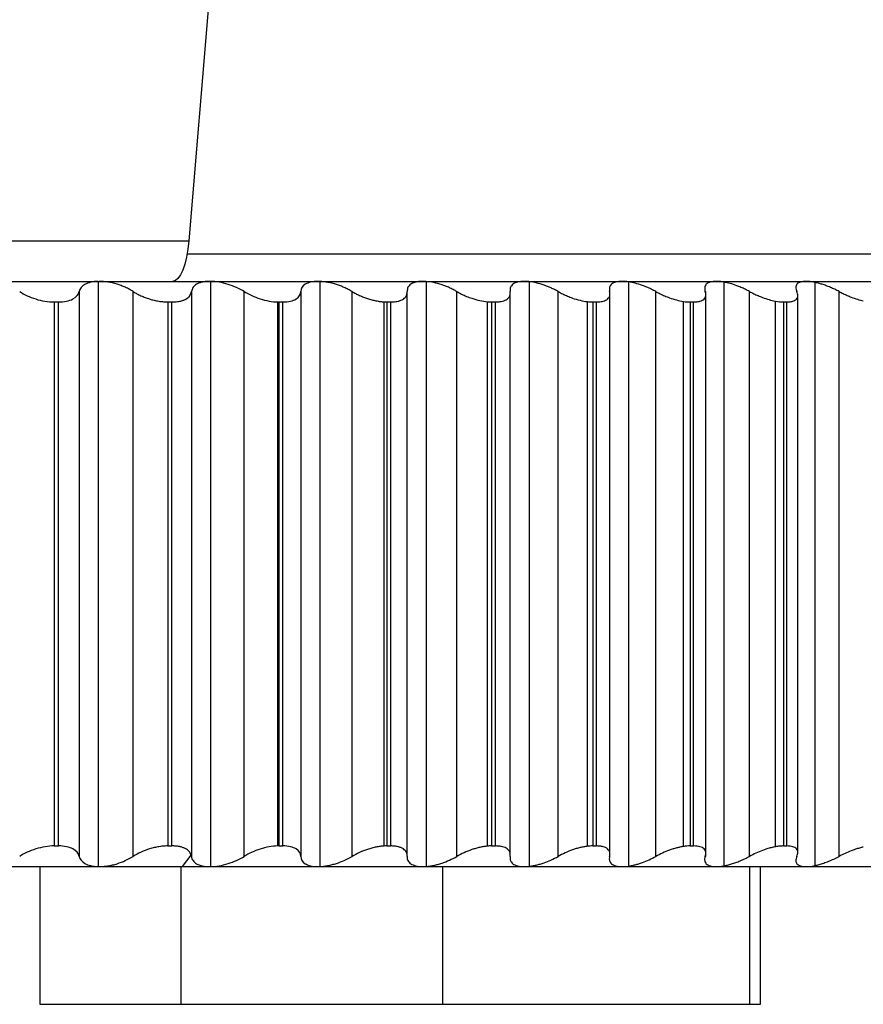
# Paper-space layout '_Frontal' of a CAD drawing. Header units: millimetres. Extents: x -45 to 40, y -10.9 to 46.3.
# Tile 6 of 8: x 13.4 to 25.7, y -10.9 to 3.4. Entities that reach past the tile are written whole.
import ezdxf

# ---------------------------------------------------------------- set-up
doc = ezdxf.new("R2010")
doc.units = ezdxf.units.MM

psp = doc.layouts.new('_Frontal')

# ---------------------------------------------------------------- linework, layer by layer
at = {"color": 7, "linetype": 'Continuous', "lineweight": 25}
for p, q in [((18.501, 31.373), (15.894, 0.189)), ((6.373, 0.189), (15.894, 0.189)), ((15.87, 0), (35.5, 0)), ((5.989, -0.4), (35.5, -0.4)), ((14.577, -0.4), (14.577, -8.9)), ((16.207, -0.4), (16.207, -8.9)), ((17.796, -0.401), (17.796, -8.899)), ((19.339, -0.402), (19.339, -8.898)), ((20.832, -0.404), (20.832, -8.896)), ((22.273, -0.407), (22.273, -8.893)), ((23.657, -0.411), (23.657, -8.889)), ((24.98, -0.415), (24.98, -8.885)), ((14.302, -0.548), (14.302, -8.752)), ((15.086, -8.752), (15.086, -0.548)), ((15.93, -0.548), (15.93, -8.752)), ((16.696, -8.752), (16.696, -0.548)), ((17.518, -0.548), (17.518, -8.752)), ((18.263, -8.752), (18.263, -0.548)), ((19.062, -8.755), (19.062, -0.546)), ((19.784, -8.752), (19.784, -0.548)), ((20.559, -8.755), (20.559, -0.546)), ((21.255, -8.752), (21.255, -0.548)), ((22.005, -8.755), (22.005, -0.546)), ((22.672, -8.752), (22.672, -0.548)), ((23.397, -8.755), (23.397, -0.546)), ((24.032, -8.752), (24.032, -0.548)), ((25.331, -8.752), (25.331, -0.548)), ((13.94, -0.7), (13.94, -8.6)), ((13.94, -0.7), (14, -0.7)), ((14, -8.6), (14, -0.7)), ((15.59, -0.7), (15.649, -0.7)), ((15.59, -0.7), (15.59, -8.6)), ((15.649, -8.6), (15.649, -0.7)), ((17.184, -8.6), (17.184, -0.7)), ((17.201, -0.7), (17.258, -0.7)), ((17.201, -0.7), (17.201, -8.6)), ((17.258, -8.6), (17.258, -0.7)), ((18.73, -8.601), (18.73, -0.699)), ((18.768, -0.7), (18.823, -0.7)), ((18.768, -0.7), (18.768, -8.6)), ((18.823, -8.6), (18.823, -0.7)), ((20.228, -8.603), (20.228, -0.697)), ((20.288, -0.7), (20.342, -0.7)), ((20.288, -0.7), (20.288, -8.6)), ((20.342, -8.6), (20.342, -0.7)), ((21.677, -8.605), (21.677, -0.695)), ((21.756, -0.7), (21.808, -0.7)), ((21.756, -0.7), (21.756, -8.6)), ((21.808, -8.6), (21.808, -0.7)), ((23.071, -8.608), (23.071, -0.692)), ((23.17, -0.7), (23.22, -0.7)), ((23.17, -0.7), (23.17, -8.6)), ((23.22, -8.6), (23.22, -0.7)), ((24.407, -8.612), (24.407, -0.688)), ((24.525, -0.7), (24.573, -0.7)), ((24.525, -0.7), (24.525, -8.6)), ((24.573, -8.6), (24.573, -0.7)), ((24.731, -8.694), (24.731, -0.606)), ((13.94, -8.6), (14, -8.6)), ((15.59, -8.6), (15.649, -8.6)), ((17.201, -8.6), (17.258, -8.6)), ((18.768, -8.6), (18.823, -8.6)), ((20.288, -8.6), (20.342, -8.6)), ((21.756, -8.6), (21.808, -8.6)), ((23.17, -8.6), (23.22, -8.6)), ((24.525, -8.6), (24.573, -8.6)), ((15.803, -8.9), (15.927, -8.733)), ((-35.5, -8.9), (35.5, -8.9)), ((13.73, -8.9), (13.73, -10.9)), ((15.775, -8.9), (15.775, -10.9)), ((19.574, -8.9), (19.574, -10.9)), ((24.032, -8.9), (24.032, -10.9)), ((24.188, -10.9), (24.188, -8.9)), ((13.73, -10.9), (24.188, -10.9))]:
    psp.add_line(p, q, dxfattribs=at)
at = {"color": 7, "linetype": 'Continuous', "lineweight": 25, "flags": 128}
psp.add_lwpolyline([(15.894, 0.189), (15.881, 0.067), (15.861, -0.047), (15.836, -0.149), (15.807, -0.236), (15.773, -0.306), (15.736, -0.358), (15.698, -0.389), (15.658, -0.4)], dxfattribs=at)
at = {"color": 7, "linetype": 'Continuous', "lineweight": 25}
for points, knots in [([(14.577, -0.4), (14.498, -0.402), (14.432, -0.419), (14.338, -0.472), (14.311, -0.508), (14.302, -0.548)], [0, 0, 0, 0, 0.5, 0.5, 1, 1, 1, 1]), ([(15.086, -0.548), (15.068, -0.537), (15.032, -0.515), (14.973, -0.487), (14.914, -0.462), (14.831, -0.434), (14.721, -0.406), (14.635, -0.402), (14.594, -0.4)], [0, 0, 0, 0, 0.136966, 0.265945, 0.387158, 0.500876, 0.756571, 1, 1, 1, 1]), ([(16.201, -0.4), (16.182, -0.401), (16.144, -0.402), (16.092, -0.41), (16.045, -0.423), (15.994, -0.447), (15.947, -0.487), (15.936, -0.527), (15.93, -0.548)], [0, 0, 0, 0, 0.120692, 0.24373, 0.369847, 0.499724, 0.734335, 1, 1, 1, 1]), ([(16.696, -0.548), (16.628, -0.507), (16.548, -0.47), (16.378, -0.417), (16.288, -0.401), (16.207, -0.4)], [0, 0, 0, 0, 0.5, 0.5, 1, 1, 1, 1]), ([(17.768, -0.4), (17.689, -0.4), (17.625, -0.416), (17.54, -0.469), (17.519, -0.506), (17.518, -0.548)], [0, 0, 0, 0, 0.5, 0.5, 1, 1, 1, 1]), ([(18.263, -0.548), (18.244, -0.538), (18.208, -0.517), (18.151, -0.49), (18.095, -0.467), (18.016, -0.439), (17.913, -0.411), (17.834, -0.404), (17.796, -0.401)], [0, 0, 0, 0, 0.136577, 0.265506, 0.386977, 0.501219, 0.757304, 1, 1, 1, 1]), ([(19.29, -0.4), (19.272, -0.401), (19.236, -0.402), (19.188, -0.41), (19.146, -0.423), (19.103, -0.447), (19.066, -0.487), (19.063, -0.527), (19.062, -0.548)], [0, 0, 0, 0, 0.120692, 0.24373, 0.369847, 0.499724, 0.734335, 1, 1, 1, 1]), ([(19.784, -0.548), (19.766, -0.538), (19.731, -0.519), (19.676, -0.493), (19.622, -0.47), (19.547, -0.443), (19.45, -0.415), (19.375, -0.406), (19.339, -0.402)], [0, 0, 0, 0, 0.136191, 0.26502, 0.386654, 0.501291, 0.757692, 1, 1, 1, 1]), ([(20.763, -0.4), (20.745, -0.401), (20.711, -0.402), (20.665, -0.41), (20.626, -0.423), (20.587, -0.447), (20.555, -0.487), (20.556, -0.527), (20.557, -0.548)], [0, 0, 0, 0, 0.120692, 0.24373, 0.369847, 0.499724, 0.734335, 1, 1, 1, 1]), ([(21.255, -0.548), (21.237, -0.539), (21.204, -0.52), (21.151, -0.496), (21.1, -0.474), (21.029, -0.447), (20.937, -0.42), (20.867, -0.409), (20.832, -0.404)], [0, 0, 0, 0, 0.135751, 0.264437, 0.386203, 0.501223, 0.757922, 1, 1, 1, 1]), ([(22.183, -0.4), (22.167, -0.401), (22.133, -0.402), (22.091, -0.41), (22.054, -0.423), (22.019, -0.447), (21.992, -0.487), (21.998, -0.527), (22, -0.548)], [0, 0, 0, 0, 0.120692, 0.24373, 0.369847, 0.499724, 0.734335, 1, 1, 1, 1]), ([(22.672, -0.548), (22.65, -0.537), (22.607, -0.514), (22.541, -0.484), (22.463, -0.454), (22.371, -0.425), (22.305, -0.413), (22.273, -0.407)], [0, 0, 0, 0, 0.1788256, 0.345716, 0.5009944, 0.7579879, 1, 1, 1, 1]), ([(23.548, -0.4), (23.532, -0.401), (23.5, -0.402), (23.46, -0.41), (23.427, -0.423), (23.395, -0.447), (23.374, -0.487), (23.383, -0.527), (23.388, -0.548)], [0, 0, 0, 0, 0.120692, 0.24373, 0.369847, 0.499724, 0.734335, 1, 1, 1, 1]), ([(23.657, -0.411), (23.637, -0.407), (23.599, -0.401), (23.565, -0.4), (23.548, -0.4)], [0, 0, 0, 0, 0.503091, 1, 1, 1, 1]), ([(24.032, -0.548), (24.011, -0.537), (23.97, -0.516), (23.908, -0.488), (23.834, -0.458), (23.749, -0.43), (23.687, -0.417), (23.657, -0.411)], [0, 0, 0, 0, 0.178234, 0.345087, 0.500834, 0.758001, 1, 1, 1, 1]), ([(24.853, -0.4), (24.838, -0.401), (24.807, -0.402), (24.77, -0.41), (24.74, -0.423), (24.712, -0.447), (24.696, -0.487), (24.71, -0.527), (24.717, -0.548)], [0, 0, 0, 0, 0.120692, 0.24373, 0.369847, 0.499724, 0.734335, 1, 1, 1, 1]), ([(24.98, -0.415), (24.957, -0.411), (24.911, -0.402), (24.872, -0.401), (24.853, -0.4)], [0, 0, 0, 0, 0.504361, 1, 1, 1, 1]), ([(25.331, -0.548), (25.31, -0.537), (25.269, -0.516), (25.206, -0.488), (25.144, -0.463), (25.086, -0.443), (25.031, -0.427), (24.997, -0.419), (24.98, -0.415)], [0, 0, 0, 0, 0.188499, 0.367802, 0.538216, 0.700098, 0.853864, 1, 1, 1, 1]), ([(13.439, -0.548), (13.504, -0.592), (13.584, -0.629), (13.758, -0.684), (13.853, -0.7), (13.94, -0.7)], [0, 0, 0, 0, 0.5, 0.5, 1, 1, 1, 1]), ([(14, -0.7), (14.086, -0.7), (14.159, -0.684), (14.263, -0.629), (14.293, -0.591), (14.302, -0.548)], [0, 0, 0, 0, 0.5, 0.5, 1, 1, 1, 1]), ([(15.086, -0.548), (15.104, -0.559), (15.139, -0.581), (15.198, -0.61), (15.259, -0.635), (15.323, -0.657), (15.39, -0.676), (15.458, -0.689), (15.526, -0.698), (15.569, -0.699), (15.59, -0.7)], [0, 0, 0, 0, 0.129351, 0.254419, 0.377149, 0.499597, 0.624418, 0.748826, 0.875523, 1, 1, 1, 1]), ([(15.649, -0.7), (15.662, -0.7), (15.69, -0.699), (15.728, -0.695), (15.77, -0.688), (15.812, -0.676), (15.865, -0.652), (15.914, -0.611), (15.925, -0.57), (15.93, -0.548)], [0, 0, 0, 0, 0.082855, 0.165929, 0.250147, 0.374252, 0.499638, 0.745109, 1, 1, 1, 1]), ([(16.696, -0.548), (16.763, -0.59), (16.844, -0.627), (17.013, -0.681), (17.103, -0.698), (17.184, -0.7)], [0, 0, 0, 0, 0.5, 0.5, 1, 1, 1, 1]), ([(17.258, -0.7), (17.34, -0.7), (17.407, -0.684), (17.495, -0.629), (17.517, -0.591), (17.518, -0.548)], [0, 0, 0, 0, 0.5, 0.5, 1, 1, 1, 1]), ([(18.263, -0.548), (18.28, -0.558), (18.314, -0.578), (18.37, -0.605), (18.427, -0.629), (18.487, -0.651), (18.548, -0.669), (18.61, -0.683), (18.671, -0.694), (18.71, -0.697), (18.73, -0.699)], [0, 0, 0, 0, 0.129054, 0.254349, 0.377513, 0.50026, 0.625288, 0.749457, 0.87577, 1, 1, 1, 1]), ([(18.823, -0.7), (18.836, -0.7), (18.862, -0.699), (18.898, -0.695), (18.936, -0.688), (18.974, -0.676), (19.019, -0.652), (19.058, -0.611), (19.06, -0.57), (19.062, -0.548)], [0, 0, 0, 0, 0.082855, 0.165929, 0.250147, 0.374252, 0.499638, 0.745109, 1, 1, 1, 1]), ([(19.784, -0.548), (19.806, -0.561), (19.851, -0.586), (19.924, -0.619), (20.012, -0.652), (20.117, -0.683), (20.192, -0.692), (20.228, -0.697)], [0, 0, 0, 0, 0.171089, 0.336856, 0.500855, 0.753789, 1, 1, 1, 1]), ([(20.342, -0.7), (20.354, -0.7), (20.379, -0.699), (20.413, -0.695), (20.449, -0.688), (20.485, -0.676), (20.526, -0.652), (20.56, -0.611), (20.558, -0.57), (20.557, -0.548)], [0, 0, 0, 0, 0.082855, 0.165929, 0.250146, 0.374251, 0.499638, 0.745109, 1, 1, 1, 1]), ([(21.255, -0.548), (21.276, -0.56), (21.32, -0.584), (21.389, -0.615), (21.473, -0.648), (21.571, -0.678), (21.642, -0.689), (21.677, -0.695)], [0, 0, 0, 0, 0.170816, 0.336731, 0.500904, 0.753827, 1, 1, 1, 1]), ([(21.808, -0.7), (21.82, -0.7), (21.844, -0.699), (21.877, -0.695), (21.911, -0.688), (21.944, -0.676), (21.981, -0.652), (22.009, -0.611), (22.003, -0.57), (22, -0.548)], [0, 0, 0, 0, 0.082854, 0.165929, 0.250146, 0.374251, 0.499638, 0.745109, 1, 1, 1, 1]), ([(22.672, -0.548), (22.693, -0.56), (22.734, -0.582), (22.8, -0.612), (22.879, -0.643), (22.972, -0.673), (23.038, -0.686), (23.071, -0.692)], [0, 0, 0, 0, 0.1705245, 0.3365459, 0.5008525, 0.7537799, 1, 1, 1, 1]), ([(23.22, -0.7), (23.231, -0.7), (23.254, -0.699), (23.285, -0.695), (23.317, -0.688), (23.347, -0.676), (23.381, -0.652), (23.404, -0.611), (23.393, -0.57), (23.388, -0.548)], [0, 0, 0, 0, 0.082854, 0.165929, 0.250146, 0.374251, 0.499638, 0.745109, 1, 1, 1, 1]), ([(24.032, -0.548), (24.052, -0.559), (24.091, -0.58), (24.154, -0.608), (24.228, -0.638), (24.314, -0.668), (24.376, -0.681), (24.407, -0.688)], [0, 0, 0, 0, 0.170225, 0.336331, 0.500762, 0.753668, 1, 1, 1, 1]), ([(24.573, -0.7), (24.584, -0.7), (24.606, -0.699), (24.634, -0.695), (24.664, -0.688), (24.692, -0.676), (24.721, -0.652), (24.739, -0.611), (24.724, -0.57), (24.717, -0.548)], [0, 0, 0, 0, 0.082854, 0.165929, 0.250146, 0.374251, 0.499638, 0.745109, 1, 1, 1, 1]), ([(25.331, -0.548), (25.35, -0.558), (25.388, -0.578), (25.446, -0.605), (25.516, -0.634), (25.596, -0.662), (25.654, -0.676), (25.682, -0.683)], [0, 0, 0, 0, 0.170019, 0.336498, 0.501566, 0.753886, 1, 1, 1, 1]), ([(13.94, -8.6), (13.853, -8.6), (13.76, -8.616), (13.584, -8.671), (13.504, -8.709), (13.439, -8.752)], [0, 0, 0, 0, 0.5, 0.5, 1, 1, 1, 1]), ([(14.302, -8.752), (14.293, -8.708), (14.263, -8.671), (14.16, -8.616), (14.086, -8.6), (14, -8.6)], [0, 0, 0, 0, 0.5, 0.5, 1, 1, 1, 1]), ([(15.59, -8.6), (15.576, -8.6), (15.548, -8.601), (15.504, -8.605), (15.451, -8.612), (15.391, -8.624), (15.302, -8.648), (15.194, -8.689), (15.123, -8.73), (15.086, -8.752)], [0, 0, 0, 0, 0.0828546, 0.1659289, 0.2501466, 0.3742516, 0.4996378, 0.7451094, 1, 1, 1, 1]), ([(15.927, -8.733), (15.923, -8.723), (15.917, -8.704), (15.898, -8.679), (15.873, -8.656), (15.842, -8.637), (15.803, -8.621), (15.757, -8.609), (15.706, -8.601), (15.668, -8.6), (15.649, -8.6)], [0, 0, 0, 0, 0.128935, 0.253912, 0.376673, 0.499055, 0.623939, 0.748522, 0.875271, 1, 1, 1, 1]), ([(17.184, -8.6), (17.103, -8.602), (17.014, -8.619), (16.843, -8.673), (16.763, -8.71), (16.696, -8.752)], [0, 0, 0, 0, 0.5, 0.5, 1, 1, 1, 1]), ([(17.518, -8.752), (17.517, -8.708), (17.495, -8.671), (17.408, -8.616), (17.34, -8.6), (17.258, -8.6)], [0, 0, 0, 0, 0.5, 0.5, 1, 1, 1, 1]), ([(18.73, -8.601), (18.71, -8.603), (18.672, -8.606), (18.612, -8.616), (18.549, -8.63), (18.468, -8.655), (18.367, -8.694), (18.298, -8.732), (18.263, -8.752)], [0, 0, 0, 0, 0.123683, 0.246547, 0.371072, 0.499645, 0.745539, 1, 1, 1, 1]), ([(19.062, -8.752), (19.062, -8.741), (19.062, -8.719), (19.052, -8.69), (19.034, -8.665), (19.008, -8.643), (18.974, -8.624), (18.931, -8.611), (18.881, -8.602), (18.843, -8.601), (18.823, -8.6)], [0, 0, 0, 0, 0.129351, 0.254419, 0.37715, 0.499597, 0.624418, 0.748826, 0.875523, 1, 1, 1, 1]), ([(20.228, -8.603), (20.21, -8.605), (20.174, -8.609), (20.117, -8.62), (20.058, -8.635), (19.981, -8.659), (19.885, -8.697), (19.818, -8.733), (19.784, -8.752)], [0, 0, 0, 0, 0.1235316, 0.2465713, 0.3713123, 0.4998647, 0.7458976, 1, 1, 1, 1]), ([(20.557, -8.752), (20.558, -8.741), (20.56, -8.719), (20.554, -8.69), (20.539, -8.665), (20.516, -8.643), (20.485, -8.624), (20.445, -8.611), (20.397, -8.602), (20.36, -8.601), (20.342, -8.6)], [0, 0, 0, 0, 0.129351, 0.254419, 0.37715, 0.499597, 0.624418, 0.748826, 0.875523, 1, 1, 1, 1]), ([(21.677, -8.605), (21.659, -8.608), (21.625, -8.612), (21.571, -8.624), (21.516, -8.639), (21.443, -8.663), (21.352, -8.699), (21.287, -8.734), (21.255, -8.752)], [0, 0, 0, 0, 0.123412, 0.24662, 0.371551, 0.500055, 0.746225, 1, 1, 1, 1]), ([(22, -8.752), (22.003, -8.741), (22.007, -8.719), (22.004, -8.69), (21.992, -8.665), (21.972, -8.643), (21.944, -8.624), (21.907, -8.611), (21.862, -8.602), (21.826, -8.601), (21.808, -8.6)], [0, 0, 0, 0, 0.129351, 0.25442, 0.37715, 0.499598, 0.624418, 0.748826, 0.875523, 1, 1, 1, 1]), ([(23.071, -8.608), (23.054, -8.611), (23.022, -8.617), (22.972, -8.629), (22.92, -8.644), (22.851, -8.667), (22.766, -8.702), (22.703, -8.735), (22.672, -8.752)], [0, 0, 0, 0, 0.123319, 0.246674, 0.37174, 0.500126, 0.746504, 1, 1, 1, 1]), ([(23.17, -8.6), (23.154, -8.6), (23.123, -8.601), (23.088, -8.606), (23.071, -8.608)], [0, 0, 0, 0, 0.49878, 1, 1, 1, 1]), ([(23.388, -8.752), (23.392, -8.741), (23.398, -8.719), (23.398, -8.69), (23.39, -8.665), (23.373, -8.643), (23.348, -8.624), (23.313, -8.611), (23.271, -8.602), (23.237, -8.601), (23.22, -8.6)], [0, 0, 0, 0, 0.129351, 0.25442, 0.37715, 0.499598, 0.624418, 0.748826, 0.875523, 1, 1, 1, 1]), ([(24.407, -8.612), (24.387, -8.616), (24.346, -8.625), (24.282, -8.643), (24.207, -8.67), (24.121, -8.705), (24.062, -8.736), (24.032, -8.752)], [0, 0, 0, 0, 0.1632883, 0.328361, 0.4985576, 0.7469526, 1, 1, 1, 1]), ([(24.525, -8.6), (24.507, -8.601), (24.47, -8.602), (24.428, -8.609), (24.407, -8.612)], [0, 0, 0, 0, 0.498222, 1, 1, 1, 1]), ([(24.717, -8.752), (24.721, -8.741), (24.73, -8.719), (24.733, -8.69), (24.728, -8.665), (24.714, -8.643), (24.692, -8.624), (24.661, -8.611), (24.622, -8.602), (24.589, -8.601), (24.573, -8.6)], [0, 0, 0, 0, 0.129351, 0.25442, 0.37715, 0.499598, 0.624418, 0.748826, 0.875523, 1, 1, 1, 1]), ([(25.682, -8.617), (25.663, -8.621), (25.626, -8.63), (25.566, -8.649), (25.496, -8.674), (25.416, -8.708), (25.36, -8.737), (25.331, -8.752)], [0, 0, 0, 0, 0.1632905, 0.3284769, 0.4984062, 0.7469861, 1, 1, 1, 1]), ([(14.302, -8.752), (14.311, -8.792), (14.339, -8.828), (14.431, -8.881), (14.497, -8.898), (14.577, -8.9)], [0, 0, 0, 0, 0.5, 0.5, 1, 1, 1, 1]), ([(14.594, -8.9), (14.614, -8.899), (14.655, -8.898), (14.72, -8.89), (14.787, -8.877), (14.873, -8.853), (14.979, -8.813), (15.049, -8.773), (15.086, -8.752)], [0, 0, 0, 0, 0.120692, 0.24373, 0.369847, 0.499724, 0.734335, 1, 1, 1, 1]), ([(15.93, -8.752), (15.933, -8.763), (15.937, -8.785), (15.954, -8.813), (15.976, -8.838), (16.017, -8.866), (16.086, -8.894), (16.163, -8.898), (16.201, -8.9)], [0, 0, 0, 0, 0.136966, 0.265945, 0.387158, 0.500876, 0.756571, 1, 1, 1, 1]), ([(16.207, -8.9), (16.288, -8.899), (16.377, -8.883), (16.548, -8.83), (16.628, -8.793), (16.696, -8.752)], [0, 0, 0, 0, 0.5, 0.5, 1, 1, 1, 1]), ([(17.518, -8.752), (17.519, -8.794), (17.54, -8.831), (17.624, -8.884), (17.688, -8.9), (17.768, -8.9)], [0, 0, 0, 0, 0.5, 0.5, 1, 1, 1, 1]), ([(17.796, -8.899), (17.814, -8.898), (17.852, -8.896), (17.912, -8.886), (17.975, -8.872), (18.056, -8.848), (18.156, -8.81), (18.226, -8.772), (18.263, -8.752)], [0, 0, 0, 0, 0.120199, 0.243146, 0.369461, 0.499717, 0.734962, 1, 1, 1, 1]), ([(19.062, -8.752), (19.062, -8.763), (19.062, -8.785), (19.072, -8.813), (19.089, -8.838), (19.122, -8.866), (19.182, -8.894), (19.254, -8.898), (19.29, -8.9)], [0, 0, 0, 0, 0.136966, 0.265945, 0.387158, 0.500876, 0.756571, 1, 1, 1, 1]), ([(19.339, -8.898), (19.356, -8.896), (19.392, -8.893), (19.449, -8.882), (19.508, -8.868), (19.585, -8.844), (19.681, -8.807), (19.748, -8.771), (19.784, -8.752)], [0, 0, 0, 0, 0.119932, 0.242877, 0.369373, 0.499911, 0.735596, 1, 1, 1, 1]), ([(20.557, -8.752), (20.556, -8.763), (20.554, -8.785), (20.561, -8.813), (20.575, -8.838), (20.604, -8.866), (20.659, -8.894), (20.729, -8.898), (20.763, -8.9)], [0, 0, 0, 0, 0.136966, 0.265945, 0.387159, 0.500876, 0.756571, 1, 1, 1, 1]), ([(20.832, -8.896), (20.849, -8.894), (20.883, -8.889), (20.936, -8.878), (20.992, -8.863), (21.065, -8.84), (21.155, -8.804), (21.22, -8.77), (21.255, -8.752)], [0, 0, 0, 0, 0.119734, 0.242695, 0.369341, 0.500092, 0.736243, 1, 1, 1, 1]), ([(22, -8.752), (21.998, -8.763), (21.994, -8.785), (21.998, -8.813), (22.009, -8.838), (22.034, -8.866), (22.084, -8.894), (22.151, -8.898), (22.183, -8.9)], [0, 0, 0, 0, 0.136966, 0.265945, 0.387159, 0.500876, 0.756571, 1, 1, 1, 1]), ([(22.273, -8.893), (22.289, -8.891), (22.32, -8.885), (22.371, -8.874), (22.423, -8.859), (22.491, -8.836), (22.577, -8.801), (22.639, -8.769), (22.672, -8.752)], [0, 0, 0, 0, 0.119585, 0.242556, 0.369302, 0.500176, 0.736856, 1, 1, 1, 1]), ([(23.388, -8.752), (23.385, -8.763), (23.378, -8.785), (23.379, -8.813), (23.387, -8.838), (23.408, -8.866), (23.454, -8.894), (23.517, -8.898), (23.548, -8.9)], [0, 0, 0, 0, 0.136966, 0.265945, 0.387159, 0.500876, 0.756571, 1, 1, 1, 1]), ([(23.657, -8.889), (23.675, -8.886), (23.711, -8.879), (23.77, -8.862), (23.833, -8.841), (23.898, -8.816), (23.966, -8.786), (24.01, -8.763), (24.032, -8.752)], [0, 0, 0, 0, 0.14565, 0.299005, 0.460651, 0.631091, 0.810752, 1, 1, 1, 1]), ([(24.717, -8.752), (24.713, -8.763), (24.704, -8.785), (24.702, -8.813), (24.707, -8.838), (24.723, -8.866), (24.764, -8.894), (24.824, -8.898), (24.853, -8.9)], [0, 0, 0, 0, 0.136966, 0.265945, 0.387159, 0.500876, 0.756571, 1, 1, 1, 1]), ([(24.98, -8.885), (25, -8.88), (25.042, -8.871), (25.11, -8.849), (25.181, -8.822), (25.257, -8.79), (25.306, -8.765), (25.331, -8.752)], [0, 0, 0, 0, 0.176261, 0.363654, 0.562983, 0.774914, 1, 1, 1, 1]), ([(23.548, -8.9), (23.565, -8.9), (23.599, -8.899), (23.637, -8.893), (23.657, -8.889)], [0, 0, 0, 0, 0.496909, 1, 1, 1, 1])]:
    psp.add_open_spline(points, degree=3, knots=knots, dxfattribs=at)
for points in [[(16.207, -0.4), (16.205, -0.4), (16.203, -0.4), (16.201, -0.4)], [(17.796, -0.401), (17.786, -0.4), (17.777, -0.4), (17.768, -0.4)], [(19.339, -0.402), (19.322, -0.401), (19.306, -0.4), (19.29, -0.4)], [(20.832, -0.404), (20.808, -0.401), (20.785, -0.4), (20.763, -0.4)], [(22.273, -0.407), (22.241, -0.402), (22.211, -0.4), (22.183, -0.4)], [(17.184, -0.7), (17.19, -0.7), (17.195, -0.7), (17.201, -0.7)], [(18.73, -0.699), (18.743, -0.7), (18.755, -0.7), (18.768, -0.7)], [(20.228, -0.697), (20.249, -0.699), (20.269, -0.7), (20.288, -0.7)], [(21.677, -0.695), (21.704, -0.698), (21.731, -0.7), (21.756, -0.7)], [(23.071, -0.692), (23.106, -0.697), (23.139, -0.7), (23.17, -0.7)], [(24.407, -0.688), (24.449, -0.696), (24.489, -0.7), (24.525, -0.7)], [(17.201, -8.6), (17.195, -8.6), (17.19, -8.6), (17.184, -8.6)], [(18.768, -8.6), (18.755, -8.6), (18.743, -8.6), (18.73, -8.601)], [(20.288, -8.6), (20.268, -8.6), (20.249, -8.601), (20.228, -8.603)], [(21.756, -8.6), (21.731, -8.6), (21.704, -8.602), (21.677, -8.605)], [(15.93, -8.752), (15.93, -8.745), (15.928, -8.739), (15.927, -8.733)], [(14.577, -8.9), (14.582, -8.9), (14.588, -8.9), (14.594, -8.9)], [(16.201, -8.9), (16.203, -8.9), (16.205, -8.9), (16.207, -8.9)], [(17.768, -8.9), (17.777, -8.9), (17.786, -8.9), (17.796, -8.899)], [(19.29, -8.9), (19.306, -8.9), (19.322, -8.899), (19.339, -8.898)], [(20.763, -8.9), (20.785, -8.9), (20.808, -8.899), (20.832, -8.896)], [(22.183, -8.9), (22.211, -8.9), (22.241, -8.898), (22.273, -8.893)], [(24.853, -8.9), (24.891, -8.9), (24.934, -8.895), (24.98, -8.885)]]:
    psp.add_open_spline(points, degree=3, dxfattribs=at)

doc.saveas('drawing.dxf')
